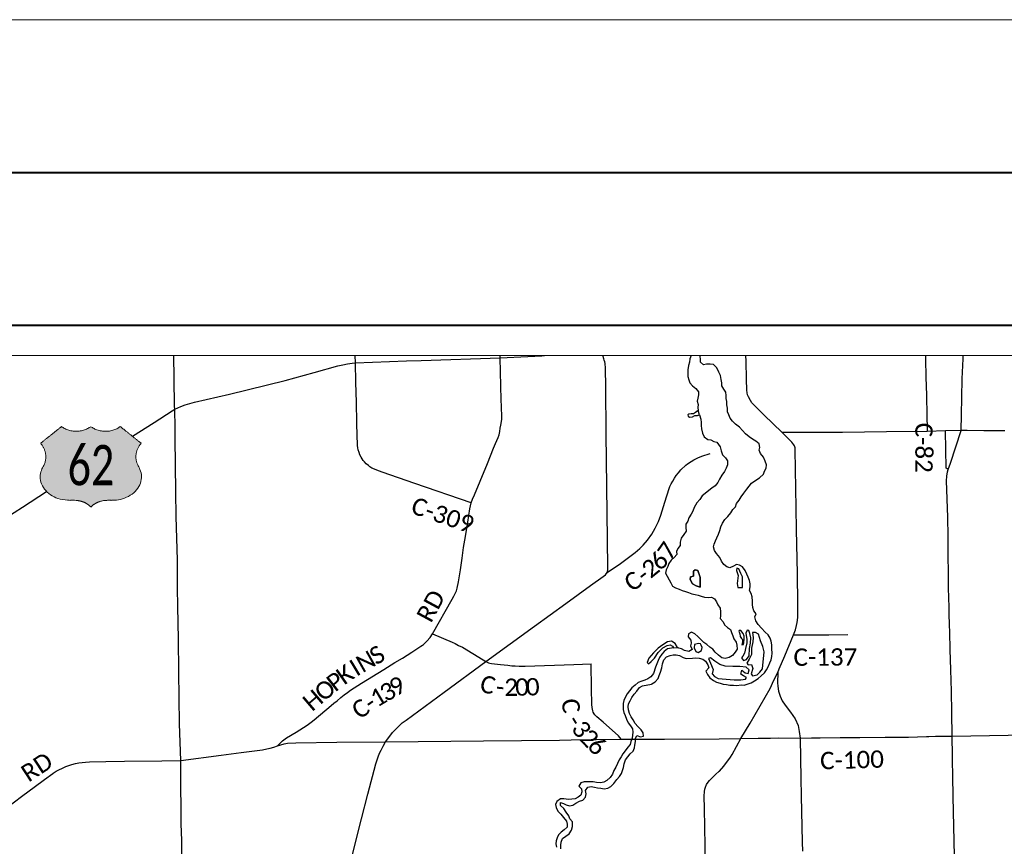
# Paper-space layout 'Title Sheet' of a CAD drawing. Header units: feet. Extents: x 0 to 34, y 0 to 22.
# Tile 14 of 47: x 2.6 to 5.8, y 19.3 to 22. Entities that reach past the tile are written whole.
import ezdxf
from ezdxf.enums import TextEntityAlignment as Align

# ---------------------------------------------------------------- set-up
doc = ezdxf.new("R2010")
doc.units = ezdxf.units.FT
doc.header["$MEASUREMENT"] = 0
doc.linetypes.add('DGN Style 3', pattern=[25.340844, 18.100603, -7.240241])
doc.linetypes.add('OhDOT_USTN3', pattern=[0.22, 0.165, -0.055])
for name, color, linetype in [('GM_X_County_Road', 3, 'Continuous'), ('GM_X_County_Road_Text', 3, 'Continuous'), ('GM_X_Major_River', 5, 'Continuous'), ('GM_X_State_Route', 1, 'Continuous'), ('GM_X_US_Route', 1, 'Continuous'), ('GM_X_US_Shield', 7, 'Continuous'), ('SH_Border', 7, 'Continuous'), ('SH_Data', 7, 'Continuous')]:
    doc.layers.add(name, color=color, linetype=linetype)
doc.layers.add('SH_Cut_Line', color=7, linetype='OhDOT_USTN3', plot=False)
doc.styles.add('Style-Calibri Light', font='calibril.ttf')

psp = doc.layouts.new('Title Sheet')

# ---------------------------------------------------------------- hatches: boundary and pattern name
at = {"layer": 'GM_X_US_Shield', "linetype": 'Continuous', "lineweight": 13}
h = psp.add_hatch(color=32, dxfattribs=at)
edge = h.paths.add_edge_path()
edge.add_spline(control_points=[(2.7127, 20.6677), (2.6783, 20.6402), (2.644, 20.6127), (2.6761, 20.576), (2.6521, 20.5356), (2.5869, 20.4246), (2.7401, 20.426), (2.747, 20.426), (2.7539, 20.426), (2.7882, 20.426), (2.8088, 20.404), (2.8294, 20.426), (2.8637, 20.426), (2.8706, 20.426), (2.8775, 20.426), (3.0307, 20.4246), (2.9655, 20.5356), (2.9415, 20.576), (2.9736, 20.6127), (2.9393, 20.6402), (2.9049, 20.6677), (2.8569, 20.63), (2.8088, 20.6677), (2.7607, 20.63), (2.7127, 20.6677)], knot_values=[0, 0, 0, 0.083333, 0.083333, 0.166667, 0.166667, 0.25, 0.25, 0.333333, 0.333333, 0.416667, 0.416667, 0.5, 0.5, 0.583333, 0.583333, 0.666667, 0.666667, 0.75, 0.75, 0.833333, 0.833333, 0.916667, 0.916667, 1, 1, 1], weights=[1, 1, 1, 0.864039, 1, 0.531352, 1, 1, 1, 0.894427, 1, 0.894427, 1, 1, 1, 0.531352, 1, 0.864039, 1, 1, 1, 0.714143, 1, 0.714143, 1], degree=2, periodic=0)

# ---------------------------------------------------------------- linework, layer by layer
at = {"layer": 'GM_X_County_Road', "ltscale": 0.002}
for p, q in [((3.6749, 20.8763), (3.6743, 20.9)), ((3.0849, 20.6421), (3.085, 20.6627)), ((4.8661, 19.6453), (4.9364, 19.6458)), ((5.585, 19.6533), (5.6287, 19.6541)), ((5.6287, 19.6541), (5.8753, 19.6576))]:
    psp.add_line(p, q, dxfattribs=at)
at = {"layer": 'GM_X_County_Road', "ltscale": 0.002, "flags": 128}
for points in [[(3.085, 20.6627), (3.085, 20.6638), (3.0833, 20.7245), (3.0831, 20.7339), (3.0812, 20.8245), (3.0803, 20.9)], [(4.1418, 20.6312), (4.146, 20.641), (4.1475, 20.6515), (4.1492, 20.6624), (4.1512, 20.6722), (4.1531, 20.6839), (4.1539, 20.6914), (4.1541, 20.6981), (4.1529, 20.7333), (4.1526, 20.7548), (4.1492, 20.8929), (4.149, 20.9)], [(5.0718, 20.6486), (5.0121, 20.7056), (4.9791, 20.7384), (4.9732, 20.7457), (4.9683, 20.7528), (4.9615, 20.7645), (4.959, 20.7711), (4.9573, 20.7778), (4.9564, 20.7862), (4.9551, 20.8228), (4.9538, 20.8813), (4.9532, 20.9)], [(5.5415, 20.9), (5.542, 20.8881), (5.5431, 20.8289), (5.5443, 20.7699), (5.5445, 20.7613), (5.5458, 20.7116), (5.5467, 20.6516)], [(3.681, 20.6317), (3.6808, 20.6356), (3.6796, 20.681), (3.6788, 20.7463), (3.6762, 20.8127), (3.6749, 20.8763)], [(3.103, 19.5736), (3.099, 19.6944), (3.097, 19.8645), (3.0959, 19.9718), (3.0936, 20.0781), (3.0923, 20.1397), (3.0919, 20.2304), (3.0877, 20.3725), (3.0875, 20.4537), (3.0848, 20.6297), (3.0849, 20.6421)], [(5.1226, 20.1685), (5.1227, 20.1861), (5.1196, 20.3292), (5.1176, 20.4015), (5.1144, 20.5914), (5.1143, 20.5977), (5.1125, 20.604), (5.1102, 20.6075), (5.1036, 20.6164), (5.0718, 20.6486)], [(5.6162, 20.5264), (5.6087, 20.531), (5.6066, 20.6531)], [(3.4203, 19.6224), (3.4365, 19.6386), (3.4496, 19.6481), (3.4808, 19.6667), (3.5173, 19.6898), (3.5297, 19.6992), (3.5402, 19.7074), (3.5953, 19.754), (3.6047, 19.7617), (3.6148, 19.7696), (3.6271, 19.7798), (3.6383, 19.7888), (3.6486, 19.7963), (3.6593, 19.804), (3.6949, 19.8268), (3.7679, 19.872), (3.8041, 19.8945), (3.8288, 19.9096), (3.8593, 19.9288), (3.8733, 19.9378), (3.8824, 19.9436), (3.8892, 19.948), (3.8943, 19.9517), (3.8983, 19.9543), (3.9025, 19.9581), (3.909, 19.9645), (3.9195, 19.9772), (3.9272, 19.9886), (3.9919, 20.1026), (3.9971, 20.1123), (4.0018, 20.121), (4.0055, 20.1295), (4.0085, 20.1387), (4.0125, 20.1587), (4.019, 20.1982), (4.0244, 20.2361), (4.0293, 20.2714), (4.0353, 20.3071), (4.0426, 20.3544), (4.0491, 20.3976), (4.0539, 20.4175), (4.0587, 20.4299), (4.065, 20.4441), (4.083, 20.4887), (4.1071, 20.547), (4.1272, 20.5964), (4.1335, 20.6116), (4.1418, 20.6312)], [(4.0539, 20.4175), (3.8695, 20.4815), (3.7621, 20.5186), (3.7453, 20.5243), (3.7373, 20.5275), (3.7291, 20.5317), (3.7226, 20.5355), (3.7174, 20.5399), (3.7106, 20.5458), (3.7045, 20.5522), (3.7005, 20.5566), (3.694, 20.5671), (3.6897, 20.5752), (3.6869, 20.5826), (3.6844, 20.5912), (3.6829, 20.5978), (3.682, 20.6058), (3.6816, 20.6158), (3.681, 20.6317)], [(4.4989, 20.1893), (4.5432, 20.2195), (4.5912, 20.2548), (4.6064, 20.2682), (4.6171, 20.2793), (4.6311, 20.296), (4.6451, 20.3152), (4.6565, 20.3345), (4.6672, 20.3564), (4.6754, 20.3769), (4.6836, 20.4055), (4.6936, 20.4376), (4.7049, 20.4714), (4.7086, 20.4797), (4.7137, 20.4889), (4.7192, 20.4983), (4.725, 20.5071), (4.7323, 20.5162), (4.7404, 20.5254), (4.7568, 20.5414), (4.7623, 20.5452), (4.7741, 20.5534), (4.7829, 20.5586), (4.7966, 20.5651), (4.8094, 20.5706), (4.8367, 20.5788)], [(5.1095, 19.9851), (5.116, 20.0024), (5.1195, 20.0157), (5.1212, 20.0259), (5.1233, 20.0421), (5.1237, 20.0628), (5.1231, 20.122), (5.1225, 20.1509), (5.1226, 20.1685)], [(3.9272, 19.9886), (3.9916, 19.9615), (4.0011, 19.9569), (4.0127, 19.951), (4.0251, 19.9447), (4.093, 19.9037), (4.1022, 19.898)], [(5.0583, 19.8625), (5.0628, 19.8746), (5.0812, 19.917), (5.1095, 19.9851)], [(5.1095, 19.9851), (5.2253, 19.9858), (5.2874, 19.9861)], [(4.1022, 19.898), (4.1107, 19.8937), (4.1156, 19.8923), (4.121, 19.8915), (4.1501, 19.8884), (4.1744, 19.8858), (4.1875, 19.8843), (4.198, 19.8835), (4.211, 19.8829), (4.2308, 19.8831), (4.3901, 19.8883), (4.4465, 19.8907)], [(4.5451, 19.6437), (4.5363, 19.6543), (4.4862, 19.6993), (4.4653, 19.7166), (4.4589, 19.7233), (4.4562, 19.7269), (4.4538, 19.7319), (4.4522, 19.7365), (4.4507, 19.7421), (4.4498, 19.7476), (4.4495, 19.7568), (4.4481, 19.8094), (4.4465, 19.8907)], [(4.8212, 19.2329), (4.8178, 19.4167), (4.817, 19.4575), (4.8179, 19.472), (4.8192, 19.4796), (4.8211, 19.487), (4.8248, 19.4955), (4.8294, 19.5028), (4.8338, 19.5082), (4.8544, 19.5279), (4.8661, 19.5387), (4.8668, 19.5393), (4.8814, 19.5551), (4.9033, 19.5852), (4.908, 19.5938), (4.9364, 19.6458), (4.9519, 19.6708), (4.9674, 19.6958), (5.0326, 19.8099), (5.0451, 19.8366), (5.0583, 19.8625)], [(5.0583, 19.8625), (5.057, 19.8285), (5.0583, 19.8171), (5.0601, 19.8007), (5.0655, 19.7848), (5.0726, 19.7694), (5.0821, 19.7548), (5.0991, 19.7327), (5.115, 19.7109), (5.1244, 19.6881), (5.1282, 19.669), (5.1307, 19.6473), (5.1333, 19.5153), (5.1345, 19.4578), (5.1378, 19.306), (5.1385, 19.2769)], [(3.103, 19.5736), (3.2359, 19.5919), (3.3006, 19.6002), (3.3708, 19.6093), (3.3853, 19.612), (3.3953, 19.6144), (3.4077, 19.6179), (3.4203, 19.6224), (3.4303, 19.6255), (3.4414, 19.6286), (3.4524, 19.6308), (3.4794, 19.6322), (3.6138, 19.6339), (3.7733, 19.6356)], [(3.7733, 19.6356), (4.0943, 19.6383), (4.3428, 19.641), (4.381, 19.6411), (4.5451, 19.6437), (4.6872, 19.6439), (4.8661, 19.6453)], [(4.9364, 19.6458), (4.9938, 19.6471), (5.0339, 19.6475), (5.0617, 19.648), (5.1307, 19.6473), (5.1684, 19.6478)], [(5.1684, 19.6478), (5.1967, 19.6482), (5.2617, 19.6496), (5.3264, 19.6489), (5.4098, 19.6506), (5.4861, 19.6507), (5.5447, 19.6523), (5.5523, 19.6525)], [(5.5523, 19.6525), (5.574, 19.6531), (5.585, 19.6533)], [(2.6854, 19.532), (2.6956, 19.5389), (2.704, 19.5437), (2.7155, 19.5493), (2.7269, 19.5541), (2.7369, 19.5579), (2.7462, 19.5608), (2.758, 19.5639), (2.7691, 19.5658), (2.7798, 19.5673), (2.7908, 19.5683), (2.8047, 19.5693), (2.8578, 19.5702), (2.9194, 19.5714), (3.0406, 19.5728), (3.103, 19.5736)], [(3.104, 19.4147), (3.103, 19.492), (3.103, 19.5736)], [(2.4303, 19.3425), (2.4476, 19.3545), (2.4657, 19.3691), (2.5224, 19.4113), (2.5857, 19.4589), (2.6226, 19.4869), (2.6566, 19.5116), (2.6846, 19.5314), (2.6854, 19.532)], [(3.1207, 18.3134), (3.1172, 18.4752), (3.117, 18.5933), (3.1151, 18.6332), (3.1147, 18.7225), (3.1122, 18.8814), (3.1085, 19.1243), (3.1073, 19.2218), (3.1064, 19.3117), (3.1047, 19.3663), (3.104, 19.4147)]]:
    psp.add_lwpolyline(points, dxfattribs=at)
at = {"layer": 'GM_X_Major_River', "ltscale": 120}
psp.add_line((4.6149, 19.8188), (4.6448, 19.8242), dxfattribs=at)
at = {"layer": 'GM_X_Major_River', "ltscale": 120, "flags": 128}
for points in [[(4.7742, 20.9), (4.7742, 20.8999), (4.7702, 20.8895), (4.7688, 20.8789), (4.766, 20.8671), (4.7635, 20.8538), (4.7637, 20.8412), (4.7635, 20.8317), (4.7667, 20.8211), (4.7699, 20.8109), (4.7784, 20.8004), (4.7891, 20.7926), (4.7984, 20.781), (4.7981, 20.7711), (4.796, 20.7604), (4.7943, 20.7509), (4.7967, 20.7403), (4.7965, 20.7297), (4.7974, 20.7205)], [(4.8576, 20.2521), (4.8506, 20.2618), (4.8474, 20.2732), (4.8492, 20.2827), (4.8539, 20.293), (4.8587, 20.303), (4.8638, 20.3152), (4.8686, 20.327), (4.8718, 20.3389), (4.8769, 20.3507), (4.8843, 20.3633), (4.8948, 20.3734), (4.9037, 20.3853), (4.9111, 20.3956), (4.9189, 20.4052), (4.9229, 20.4151), (4.9311, 20.4266), (4.9377, 20.4374), (4.947, 20.4497), (4.9563, 20.4623), (4.9645, 20.4723), (4.9719, 20.4823), (4.9831, 20.4897), (4.9985, 20.4997), (5.0116, 20.5113), (5.0145, 20.5212), (5.0193, 20.5308), (5.0206, 20.5422), (5.017, 20.5547), (5.0108, 20.5668), (5.0015, 20.5795), (4.9971, 20.5897), (4.9993, 20.5992), (4.9964, 20.6114), (4.9861, 20.6196), (4.9754, 20.6263), (4.9646, 20.6337), (4.9516, 20.6441), (4.942, 20.6543), (4.932, 20.6651), (4.9189, 20.6752), (4.9093, 20.6849), (4.9023, 20.6947), (4.8972, 20.7057), (4.8933, 20.7158), (4.8927, 20.7276), (4.8914, 20.7386), (4.8909, 20.75), (4.8892, 20.7598), (4.8891, 20.7697), (4.8878, 20.7799), (4.8812, 20.7905), (4.8746, 20.8014), (4.8744, 20.8109), (4.8727, 20.8219), (4.8699, 20.8351), (4.8648, 20.8457), (4.8578, 20.8604), (4.8474, 20.8709), (4.8364, 20.8723), (4.8246, 20.8721), (4.8148, 20.8701), (4.8048, 20.8779), (4.8047, 20.8874), (4.8034, 20.898), (4.8033, 20.9)], [(4.8017, 20.7062), (4.8054, 20.6914), (4.8067, 20.6812), (4.8072, 20.6706), (4.8082, 20.6596), (4.8114, 20.6463), (4.8173, 20.6343), (4.8284, 20.6257), (4.8386, 20.6236), (4.8486, 20.6191), (4.8581, 20.6159), (4.8689, 20.6012), (4.8721, 20.5883), (4.8765, 20.5755), (4.8865, 20.5654), (4.8935, 20.5552), (4.8933, 20.5427), (4.8886, 20.5312), (4.883, 20.5201), (4.8749, 20.5079), (4.8675, 20.4949), (4.8616, 20.4849), (4.8527, 20.4734), (4.8418, 20.4653), (4.8317, 20.4583), (4.8205, 20.4486), (4.8108, 20.4405), (4.8022, 20.4286), (4.7933, 20.4175), (4.7844, 20.4026), (4.7793, 20.3907), (4.7745, 20.3808), (4.7668, 20.3681), (4.7628, 20.3582), (4.7569, 20.3479), (4.757, 20.3372), (4.758, 20.3251), (4.7502, 20.3136), (4.7413, 20.3021), (4.7377, 20.2895), (4.7379, 20.2781), (4.7301, 20.2681), (4.7257, 20.2582), (4.7269, 20.2487), (4.7184, 20.2383), (4.7083, 20.2298), (4.7016, 20.2195), (4.6976, 20.2092), (4.6925, 20.1981), (4.6904, 20.1871), (4.6958, 20.1773), (4.7017, 20.166), (4.7075, 20.1562), (4.7126, 20.1448), (4.7233, 20.1393), (4.7347, 20.1353), (4.745, 20.1309), (4.7557, 20.1276), (4.7656, 20.1236), (4.7766, 20.1203), (4.7873, 20.1174), (4.7976, 20.1149), (4.8075, 20.1116), (4.8181, 20.1084), (4.8299, 20.1074), (4.8405, 20.1091), (4.8504, 20.1039), (4.8577, 20.0941), (4.8613, 20.0835), (4.8694, 20.073), (4.87, 20.0613), (4.8698, 20.048), (4.8692, 20.0385), (4.8788, 20.0276), (4.8839, 20.0178), (4.8935, 20.0099), (4.9031, 20.0032), (4.9059, 19.993), (4.9102, 19.9825), (4.9138, 19.9726), (4.9215, 19.9617), (4.9239, 19.9515), (4.9249, 19.9386), (4.9186, 19.9287), (4.9093, 19.9175), (4.8984, 19.9113), (4.8856, 19.9077), (4.8749, 19.9102), (4.8634, 19.9191), (4.8531, 19.9289), (4.8453, 19.939), (4.8358, 19.9453), (4.825, 19.9539), (4.8154, 19.9606), (4.8062, 19.9704), (4.7958, 19.9797), (4.7858, 19.9887), (4.7755, 19.9946), (4.7658, 19.9891), (4.7644, 19.9789), (4.7737, 19.9684)], [(4.7974, 20.7205), (4.7888, 20.7136), (4.7824, 20.7097), (4.7741, 20.7092), (4.7669, 20.708), (4.7635, 20.706), (4.7643, 20.7011), (4.7693, 20.6985), (4.7791, 20.6994), (4.7859, 20.7033), (4.7946, 20.7042), (4.8017, 20.7062)], [(4.7974, 20.7205), (4.7888, 20.7136), (4.7824, 20.7097), (4.7741, 20.7092), (4.7669, 20.708), (4.7635, 20.706), (4.7643, 20.7011), (4.7693, 20.6985), (4.7791, 20.6994), (4.7859, 20.7033), (4.7946, 20.7042), (4.7969, 20.705)], [(4.8017, 20.7062), (4.7974, 20.7205)], [(4.6448, 19.8242), (4.6459, 19.8253), (4.656, 19.8319), (4.6657, 19.8423), (4.6693, 19.8522), (4.6741, 19.8637), (4.678, 19.8774), (4.6801, 19.8903), (4.6849, 19.9033), (4.6938, 19.9137), (4.7055, 19.918), (4.7153, 19.9201), (4.7248, 19.9195), (4.7365, 19.9181), (4.7476, 19.9118), (4.7579, 19.9085), (4.7783, 19.9088), (4.7897, 19.9101), (4.8007, 19.9095), (4.8121, 19.9063), (4.8217, 19.8992), (4.8283, 19.8875), (4.8319, 19.8777), (4.8226, 19.8665), (4.8277, 19.8552), (4.8354, 19.8443), (4.8469, 19.8361), (4.8568, 19.8306), (4.8694, 19.827), (4.8789, 19.8237), (4.8895, 19.8223), (4.9005, 19.8206), (4.9127, 19.8204), (4.9241, 19.8194), (4.938, 19.8219), (4.9475, 19.8209), (4.9573, 19.824), (4.9709, 19.8284), (4.9818, 19.8343), (4.9938, 19.8424), (5.0039, 19.8509), (5.014, 19.8609), (5.021, 19.8713), (5.0269, 19.8808), (5.032, 19.8942), (5.0364, 19.9041), (5.0389, 19.9148), (5.0395, 19.9254), (5.0385, 19.9391), (5.038, 19.9528), (5.0366, 19.9645), (5.0327, 19.9743), (5.0265, 19.9852), (5.0165, 19.9942), (5.0045, 20.0073), (4.9941, 20.019), (4.9864, 20.0318), (4.9824, 20.0439), (4.9871, 20.0546), (4.9794, 20.0643), (4.9759, 20.0745), (4.9749, 20.0844), (4.9748, 20.0954), (4.9738, 20.1094), (4.971, 20.1204), (4.9655, 20.131), (4.9672, 20.1427), (4.9675, 20.1522), (4.9654, 20.1632), (4.9611, 20.1738), (4.956, 20.1844), (4.9509, 20.1964), (4.942, 20.2077), (4.9324, 20.214), (4.9222, 20.2158), (4.9124, 20.2107), (4.9011, 20.2045), (4.8908, 20.2081), (4.8812, 20.2163), (4.8735, 20.2272), (4.868, 20.2382), (4.8576, 20.2521)], [(4.8041, 20.1739), (4.7963, 20.1965), (4.7872, 20.1987), (4.7823, 20.1937), (4.7822, 20.1781), (4.7724, 20.1757), (4.7706, 20.1665), (4.7784, 20.153), (4.7903, 20.1463), (4.8032, 20.1416)], [(4.8032, 20.1416), (4.7903, 20.1463), (4.7784, 20.153), (4.7706, 20.1665), (4.7724, 20.1757), (4.7822, 20.1781), (4.7823, 20.1937), (4.7872, 20.1987), (4.7963, 20.1965), (4.8042, 20.1735)], [(4.9246, 20.1532), (4.9267, 20.1407), (4.9423, 20.1405), (4.9418, 20.1485), (4.9423, 20.1629), (4.9421, 20.1758), (4.9374, 20.1868), (4.9307, 20.2018), (4.9235, 20.2033), (4.9225, 20.1957), (4.9277, 20.1794)], [(4.8032, 20.1416), (4.8041, 20.1739)], [(4.8041, 20.1739), (4.8032, 20.1416)], [(4.9277, 20.1794), (4.9246, 20.1532)], [(4.9426, 19.97), (4.942, 19.9609), (4.9406, 19.9529), (4.9459, 19.9541), (4.9469, 19.9594), (4.9479, 19.9724), (4.9474, 19.9807), (4.9446, 19.9894), (4.9368, 19.9999), (4.9319, 20.0002), (4.9304, 19.9976), (4.9336, 19.9892), (4.9352, 19.9805), (4.9395, 19.973)], [(4.9493, 19.9257), (4.9434, 19.9157), (4.9393, 19.9104), (4.9452, 19.9009), (4.9553, 19.9045), (4.9643, 19.9164), (4.9654, 19.9403), (4.9682, 19.9586), (4.9694, 19.9753), (4.9665, 19.9897), (4.963, 19.9992), (4.958, 20.001), (4.9533, 19.9907), (4.9562, 19.9702), (4.9568, 19.9596), (4.9548, 19.9503)], [(4.9493, 19.9257), (4.9434, 19.9157), (4.9393, 19.9104), (4.9452, 19.9009), (4.9553, 19.9045), (4.9643, 19.9164), (4.9654, 19.9403), (4.9682, 19.9586), (4.9694, 19.9753), (4.9665, 19.9897), (4.963, 19.9992), (4.958, 20.001), (4.9533, 19.9907), (4.9562, 19.9702), (4.9568, 19.9596), (4.9547, 19.9497)], [(5.0129, 19.93), (5.0089, 19.9474), (5.0018, 19.9655), (4.995, 19.9875), (4.9851, 19.993), (4.9756, 19.9936), (4.9777, 19.9766), (4.9764, 19.9625), (4.9714, 19.9419), (4.9721, 19.9214), (4.9637, 19.9054), (4.9563, 19.8927), (4.9609, 19.8875), (4.9723, 19.8884), (4.9762, 19.8756), (4.9708, 19.8576), (4.9755, 19.8516), (4.9906, 19.8549), (4.9995, 19.8634), (5.0073, 19.8745)], [(4.7293, 19.9438), (4.7223, 19.9574), (4.7104, 19.9644), (4.6972, 19.9631), (4.6811, 19.9523), (4.6665, 19.9418), (4.6508, 19.926), (4.6359, 19.9087), (4.6304, 19.8953), (4.635, 19.8905), (4.6429, 19.8982), (4.6537, 19.9093), (4.6667, 19.9281), (4.682, 19.9428), (4.6959, 19.9502), (4.7053, 19.9526), (4.7133, 19.9489), (4.7168, 19.9433)], [(4.7737, 19.9684), (4.7746, 19.9585), (4.7724, 19.949), (4.7775, 19.9373), (4.7663, 19.9314), (4.7529, 19.9347), (4.743, 19.9391), (4.7335, 19.9416), (4.7293, 19.9438)], [(4.7935, 19.9557), (4.7856, 19.9541), (4.7843, 19.9427), (4.7898, 19.931), (4.797, 19.9281), (4.8083, 19.9339), (4.81, 19.9442), (4.8069, 19.9521)], [(4.8069, 19.9521), (4.8048, 19.956), (4.799, 19.9573), (4.7935, 19.9557)], [(4.9395, 19.973), (4.9426, 19.97)], [(4.7168, 19.9433), (4.6968, 19.9392), (4.6859, 19.9314), (4.6778, 19.9218), (4.6711, 19.9111), (4.6663, 19.9015), (4.6619, 19.8905), (4.6576, 19.8798), (4.6511, 19.8584), (4.6425, 19.8484), (4.6324, 19.8411), (4.6226, 19.8375), (4.6124, 19.8336), (4.6007, 19.8296), (4.5906, 19.8207), (4.5805, 19.8122), (4.5724, 19.8022), (4.5645, 19.7926), (4.5583, 19.7808), (4.5543, 19.7701), (4.5518, 19.7606), (4.5516, 19.7503), (4.5521, 19.7408), (4.5534, 19.7313), (4.5581, 19.7212), (4.562, 19.7098), (4.5683, 19.6978), (4.576, 19.6876), (4.5818, 19.6775), (4.5831, 19.6665), (4.5821, 19.6569), (4.5812, 19.6467), (4.5768, 19.6364), (4.5743, 19.6268), (4.5668, 19.6172), (4.5587, 19.6057), (4.5509, 19.5961), (4.5446, 19.5862), (4.539, 19.5758), (4.5335, 19.5644), (4.5273, 19.5517), (4.521, 19.541), (4.5166, 19.5292), (4.5085, 19.5181), (4.498, 19.508), (4.4883, 19.5026), (4.4769, 19.5005), (4.4648, 19.5023), (4.4538, 19.5044), (4.4439, 19.5046), (4.4341, 19.5037), (4.4242, 19.5043), (4.4129, 19.5011), (4.4062, 19.4904), (4.4147, 19.4807), (4.4164, 19.4708), (4.4135, 19.4609), (4.4038, 19.4535), (4.394, 19.4488), (4.3834, 19.4472), (4.3724, 19.4466), (4.3569, 19.4483), (4.3466, 19.4482), (4.3346, 19.44), (4.3299, 19.4301), (4.3323, 19.4195), (4.3378, 19.4085), (4.3474, 19.3981), (4.3567, 19.3868), (4.3659, 19.3752), (4.3683, 19.3653), (4.3681, 19.3558), (4.3584, 19.3466), (4.3487, 19.3396), (4.3397, 19.33), (4.3357, 19.3204), (4.3324, 19.3109), (4.3314, 19.301), (4.3335, 19.29)], [(4.7168, 19.9433), (4.7293, 19.9438)], [(4.9548, 19.9503), (4.9493, 19.9257)], [(5.0073, 19.8745), (5.0129, 19.93)], [(4.8435, 19.8581), (4.8505, 19.8491), (4.8631, 19.8421), (4.8885, 19.8401), (4.9151, 19.8382), (4.9366, 19.8385), (4.9525, 19.8403), (4.9551, 19.846), (4.9455, 19.8512), (4.9371, 19.8564), (4.94, 19.8697), (4.9515, 19.8608), (4.961, 19.859), (4.9638, 19.8712), (4.9542, 19.8798), (4.9341, 19.8818), (4.9102, 19.8815), (4.886, 19.8834), (4.8681, 19.8888), (4.8516, 19.8989), (4.8378, 19.9101), (4.8314, 19.9084), (4.8373, 19.8926), (4.846, 19.8722)], [(4.846, 19.8722), (4.8435, 19.8581)], [(4.3476, 19.2845), (4.347, 19.297), (4.3484, 19.3066), (4.3535, 19.3184), (4.364, 19.3265), (4.3745, 19.3343), (4.3827, 19.3458), (4.3855, 19.3576), (4.386, 19.3735), (4.3772, 19.3833), (4.3732, 19.3931), (4.3647, 19.4044), (4.3577, 19.4164), (4.3462, 19.4265), (4.3461, 19.4364), (4.356, 19.4331), (4.3655, 19.4283), (4.3762, 19.425), (4.3867, 19.4275), (4.3969, 19.4345), (4.4089, 19.4403), (4.4198, 19.4439), (4.4284, 19.4539), (4.4301, 19.4649), (4.4288, 19.4759), (4.4355, 19.4866), (4.4468, 19.4883), (4.4574, 19.487), (4.4673, 19.4848), (4.4783, 19.4831), (4.4897, 19.481), (4.5014, 19.483), (4.5116, 19.4885), (4.5213, 19.4985), (4.5313, 19.5116), (4.5395, 19.5212), (4.5458, 19.5311), (4.5491, 19.5407), (4.5527, 19.5506), (4.5552, 19.5635), (4.5595, 19.5761), (4.5669, 19.5857), (4.5744, 19.5957), (4.5841, 19.6042), (4.5892, 19.6149), (4.5902, 19.6244), (4.5916, 19.6362), (4.5925, 19.6457), (4.5969, 19.6553), (4.608, 19.6516), (4.6186, 19.654), (4.6176, 19.6647), (4.6103, 19.6748), (4.5995, 19.6853), (4.591, 19.6954), (4.584, 19.7067), (4.5782, 19.7165), (4.5727, 19.7278), (4.5691, 19.7399), (4.5678, 19.7502), (4.5692, 19.76), (4.5747, 19.7696), (4.5803, 19.7807), (4.5877, 19.7911), (4.5959, 19.8011), (4.6048, 19.813), (4.6149, 19.8188)]]:
    psp.add_lwpolyline(points, dxfattribs=at)
at = {"layer": 'GM_X_State_Route', "ltscale": 0.002, "flags": 128}
for points in [[(3.6509, 19.2096), (3.6952, 19.3824), (3.7157, 19.4639), (3.7421, 19.563), (3.7469, 19.5794), (3.7507, 19.5895), (3.7548, 19.5996), (3.759, 19.6077), (3.7659, 19.6204), (3.7733, 19.6356), (3.7871, 19.6541), (3.7969, 19.6656), (3.8042, 19.6737), (3.8144, 19.6841), (3.8216, 19.6911), (3.8285, 19.6968), (3.8406, 19.7064), (3.965, 19.7974), (4.1022, 19.898), (4.2616, 20.0139), (4.3636, 20.0882), (4.4445, 20.1466), (4.4863, 20.1767), (4.4933, 20.1825), (4.4989, 20.1893), (4.501, 20.1969), (4.5012, 20.199), (4.5016, 20.2053), (4.5007, 20.2981), (4.496, 20.6433), (4.4948, 20.7987), (4.4943, 20.8568), (4.4938, 20.8638), (4.4932, 20.8691), (4.4923, 20.874), (4.4911, 20.8793), (4.4895, 20.8848), (4.4881, 20.8897), (4.4858, 20.8972), (4.485, 20.9)], [(5.8011, 20.6538), (5.7323, 20.6539), (5.6779, 20.6543), (5.6586, 20.6544), (5.6066, 20.6531), (5.5467, 20.6516), (5.4137, 20.6499), (5.2697, 20.6484), (5.1918, 20.6484), (5.0812, 20.6486), (5.0718, 20.6486), (5.0121, 20.7056), (4.9791, 20.7384), (4.9732, 20.7457), (4.9683, 20.7528), (4.9615, 20.7645), (4.959, 20.7711), (4.9573, 20.7778), (4.9564, 20.7862), (4.9551, 20.8228), (4.9538, 20.8813), (4.9532, 20.9)], [(5.6367, 19.2608), (5.6322, 19.4557), (5.6307, 19.5224), (5.6298, 19.5751), (5.63, 19.589), (5.6287, 19.6541), (5.6275, 19.7311), (5.6261, 19.8012), (5.6246, 19.871), (5.622, 19.938), (5.6211, 19.9942), (5.6203, 20.0187), (5.6193, 20.0548), (5.6187, 20.0698), (5.6178, 20.1135), (5.617, 20.1334), (5.617, 20.1392), (5.6171, 20.1525), (5.6172, 20.1781), (5.617, 20.1907), (5.6161, 20.2431), (5.6157, 20.3073), (5.6143, 20.3708), (5.6102, 20.4895), (5.6113, 20.5054), (5.6137, 20.5191), (5.6162, 20.5264), (5.6235, 20.5476), (5.6586, 20.6544), (5.6591, 20.7057), (5.6601, 20.7628), (5.6612, 20.8241), (5.6646, 20.8889), (5.6649, 20.9)]]:
    psp.add_lwpolyline(points, dxfattribs=at)
at = {"layer": 'GM_X_US_Route', "ltscale": 0.002, "flags": 128}
for points in [[(2.945, 20.6356), (3.016, 20.6806), (3.0748, 20.7189), (3.0833, 20.7245), (3.1029, 20.733), (3.1179, 20.7384), (3.1331, 20.7431), (3.14, 20.745), (3.1478, 20.7471), (3.2622, 20.7738), (3.4447, 20.8185), (3.5401, 20.845), (3.6171, 20.8659), (3.6334, 20.8698), (3.6489, 20.8729), (3.6645, 20.8754), (3.6749, 20.8763), (3.8426, 20.8826), (3.8899, 20.8844), (4.1492, 20.8929), (4.2397, 20.8971), (4.2853, 20.8992), (4.2943, 20.9)], [(2.5299, 20.369), (2.5844, 20.4032), (2.6639, 20.4549)]]:
    psp.add_lwpolyline(points, dxfattribs=at)
at = {"layer": 'GM_X_US_Shield', "color": 7, "linetype": 'Continuous', "lineweight": 13}
psp.add_rational_spline([(2.7127, 20.6677), (2.6783, 20.6402), (2.644, 20.6127), (2.6761, 20.576), (2.6521, 20.5356), (2.5869, 20.4246), (2.7401, 20.426), (2.747, 20.426), (2.7539, 20.426), (2.7882, 20.426), (2.8088, 20.404), (2.8294, 20.426), (2.8637, 20.426), (2.8706, 20.426), (2.8775, 20.426), (3.0307, 20.4246), (2.9655, 20.5356), (2.9415, 20.576), (2.9736, 20.6127), (2.9393, 20.6402), (2.9049, 20.6677), (2.8569, 20.63), (2.8088, 20.6677), (2.7607, 20.63), (2.7127, 20.6677)], [1, 1, 1, 0.864038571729, 1, 0.531351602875, 1, 1, 1, 0.894427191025, 1, 0.894427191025, 1, 1, 1, 0.53135169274, 1, 0.864038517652, 1, 1, 1, 0.714142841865, 1, 0.714142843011, 1], degree=2, knots=[0, 0, 0, 0.083333, 0.083333, 0.166667, 0.166667, 0.25, 0.25, 0.333333, 0.333333, 0.416667, 0.416667, 0.5, 0.5, 0.583333, 0.583333, 0.666667, 0.666667, 0.75, 0.75, 0.833333, 0.833333, 0.916667, 0.916667, 1, 1, 1], dxfattribs=at)
at = {"layer": 'SH_Border', "color": 7, "linetype": 'Continuous', "lineweight": 40, "flags": 128}
psp.add_lwpolyline([(1.5, 21.5), (33.5, 21.5), (33.5, 0.5), (1.5, 0.5)], close=True, dxfattribs=at)
at = {"layer": 'SH_Cut_Line', "color": 7, "linetype": 'DGN Style 3', "lineweight": 0, "flags": 128}
psp.add_lwpolyline([(0, 0), (34, 0), (34, 22), (0, 22)], close=True, dxfattribs=at)
at = {"layer": 'SH_Data', "color": 7, "linetype": 'Continuous', "lineweight": 40}
psp.add_line((2, 21), (9, 21), dxfattribs=at)
at = {"layer": 'SH_Data', "color": 7, "linetype": 'Continuous', "lineweight": 0}
psp.add_line((2.1, 20.9), (8.9, 20.9), dxfattribs=at)

# ---------------------------------------------------------------- texts
at = {"layer": 'GM_X_County_Road_Text', "style": 'Style-Calibri Light'}
for s, height, rotation, p in [('C-82', 0.05682, 270, (5.5081, 20.6801)), ('C-309', 0.05682, 340.9565, (3.8529, 20.3851)), ('7', 0.0568, 54.9874, (4.7062, 20.2265)), ('6', 0.0568, 42.8873, (4.672, 20.1928)), ('2', 0.0568, 38.8289, (4.6414, 20.168)), ('C', 0.0568, 33.6695, (4.5795, 20.1246)), ('-', 0.0568, 37.465, (4.6217, 20.1529)), ('RD', 0.05682, 61.6659, (3.9222, 20.0215)), ('N', 0.0568, 29.4155, (3.6979, 19.8595)), ('S', 0.0568, 31.2795, (3.7432, 19.8851)), ('C-137', 0.05682, 0.2757, (5.1094, 19.8839)), ('K', 0.0568, 35.1138, (3.6383, 19.8195)), ('I', 0.0568, 31.1846, (3.6783, 19.8477)), ('P', 0.0568, 38.0684, (3.6087, 19.7963)), ('O', 0.0568, 40.1801, (3.571, 19.7644)), ('3', 0.0568, 29.3705, (3.7751, 19.764)), ('9', 0.0568, 30.9659, (3.8071, 19.7821)), ('C', 0.0568, 346.154, (4.0788, 19.8005)), ('2', 0.0568, 0.5205, (4.1628, 19.7853)), ('0', 0.0568, 1.4066, (4.1987, 19.7857)), ('0', 0.0568, 1.608, (4.2339, 19.7865)), ('H', 0.0568, 40.5057, (3.533, 19.732)), ('1', 0.0568, 30.8094, (3.7453, 19.7463)), ('-', 0.0568, 354.6958, (4.1332, 19.7878)), ('C', 0.0568, 35.7169, (3.6891, 19.7068)), ('-', 0.0568, 33.8568, (3.7266, 19.7337)), ('C', 0.0568, 277.7989, (4.3494, 19.7725)), ('-', 0.0568, 301.1024, (4.3641, 19.7027)), ('3', 0.0568, 306.5123, (4.3794, 19.6778)), ('2', 0.0568, 313.9344, (4.4054, 19.6435)), ('6', 0.0568, 315.5272, (4.4309, 19.6171)), ('C-100', 0.05682, 1.6524, (5.1972, 19.5447)), ('RD', 0.05682, 33.1429, (2.6045, 19.5012))]:
    psp.add_text(s, height=height, rotation=rotation, dxfattribs=at).set_placement(p)
at = {"layer": 'GM_X_US_Shield', "color": 9, "linetype": 'Continuous', "lineweight": 13, "style": 'Style-Calibri Light', "width": 0.733865}
psp.add_attdef('62', text='62', height=0.13184, dxfattribs=at).set_placement((2.809, 20.4754), align=Align.CENTER)

doc.saveas('drawing.dxf')
